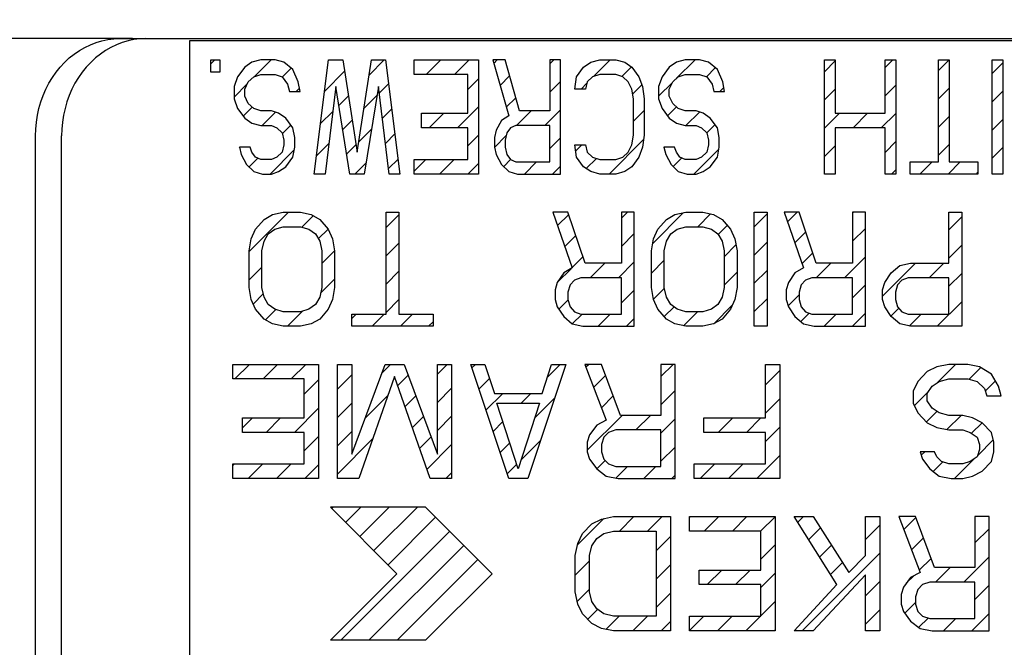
# Model space of a CAD drawing. Header units: millimetres. Extents: x 0 to 2754, y -804 to 1485.
# Tile 18 of 27: x 246 to 376, y 1127 to 1209. Entities that reach past the tile are written whole.
import ezdxf
from ezdxf.enums import TextEntityAlignment as Align

# ---------------------------------------------------------------- set-up
doc = ezdxf.new("R2010")
doc.units = ezdxf.units.MM
doc.header["$LTSCALE"] = 115.5
doc.layers.get('0').update_dxf_attribs({"linetype": 'CONTINUOUS'})
doc.styles.get("Standard").update_dxf_attribs({"font": 'txt', "width": 0.9})
doc.styles.add('TEXTSTYLE_6', font='gdt', dxfattribs={"width": 0.9})
doc.dimstyles.new('DIMSTYLE_1', dxfattribs={"dimtxt": 7.5, "dimasz": 12.5, "dimexe": 1.5, "dimexo": 1.5, "dimgap": 0.375, "dimtad": 1, "dimlfac": 0.4, "dimzin": 0, "dimdsep": 46, "dimtxsty": 'Standard', "dimblk": '_FILLED', "dimblk1": '_FILLED', "dimblk2": '_FILLED', "dimcen": 0.09, "dimazin": 0, "dimtol": 1, "dimtp": 0.524, "dimtm": 0.524, "dimtfac": 1, "dimtdec": 3, "dimtofl": 0, "dimtmove": 0, "dimatfit": 3, "dimldrblk": '_FILLED', "dimfxl": 0, "dimtolj": 1, "dimtzin": 0, "dimarcsym": 0})
doc.dimstyles.get("Standard").update_dxf_attribs({"dimtxt": 7.5, "dimasz": 12.5, "dimexe": 1.5, "dimexo": 1.5, "dimtad": 1, "dimzin": 0, "dimdsep": 46, "dimtxsty": 'Standard', "dimblk": '_FILLED', "dimblk1": '_FILLED', "dimblk2": '_FILLED', "dimcen": 0.09, "dimazin": 0, "dimtol": 1, "dimtp": 0.2, "dimtm": 0.2, "dimtfac": 1, "dimtofl": 0, "dimtmove": 0, "dimatfit": 3, "dimldrblk": '_FILLED', "dimfxl": 0, "dimtolj": 1, "dimtzin": 0, "dimarcsym": 0})

# ---------------------------------------------------------------- blocks, each defined once
blk = doc.blocks.new('_FILLED')
at = {"color": 0, "linetype": 'ByBlock'}
blk.add_solid([(0, 0), (-1, 0.2), (-1, -0.2)], dxfattribs=at)
blk = doc.blocks.new('*D18')
at = {"color": 2, "linetype": 'Continuous'}
for p, q in [((261.11, 1206.75), (170.87, 1206.75)), ((178.37, 1206.75), (178.37, 1129.86)), ((178.37, 1052.97), (178.37, 1129.86)), ((273.61, 1052.97), (170.87, 1052.97))]:
    blk.add_line(p, q, dxfattribs=at)
at = {"color": 2, "linetype": 'Continuous', "xscale": 12.5, "yscale": 12.5, "zscale": 12.5}
for p, rotation in [((178.37, 1206.75), 90), ((178.37, 1052.97), 270)]:
    blk.add_blockref('_FILLED', p, dxfattribs=dict(at, rotation=rotation))
at = {"color": 2, "linetype": 'Continuous', "width": 0.9}
for s, p in [('0.524', (176.49, 1151.11)), ('61.51', (176.49, 1108.61))]:
    blk.add_text(s, height=7.5, rotation=90, dxfattribs=at).set_placement(p, align=Align.CENTER)
at = {"color": 2, "linetype": 'Continuous', "style": 'TEXTSTYLE_6'}
blk.add_text('`', height=7.5, rotation=90, dxfattribs=at).set_placement((176.49, 1129.86), align=Align.CENTER)
blk = doc.blocks.new('*D19')
at = {"color": 2, "linetype": 'Continuous'}
for p, q in [((255.38, 1206.75), (200.87, 1206.75)), ((208.37, 1206.75), (208.37, 1142.07)), ((208.37, 1077.4), (208.37, 1142.07)), ((255.38, 1077.4), (200.87, 1077.4))]:
    blk.add_line(p, q, dxfattribs=at)
at = {"color": 2, "linetype": 'Continuous', "xscale": 12.5, "yscale": 12.5, "zscale": 12.5}
for p, rotation in [((208.37, 1206.75), 90), ((208.37, 1077.4), 270)]:
    blk.add_blockref('_FILLED', p, dxfattribs=dict(at, rotation=rotation))
at = {"color": 2, "linetype": 'Continuous', "width": 0.9}
for s, p in [('0.524', (206.49, 1163.32)), ('51.74', (206.49, 1120.82))]:
    blk.add_text(s, height=7.5, rotation=90, dxfattribs=at).set_placement(p, align=Align.CENTER)
at = {"color": 2, "linetype": 'Continuous', "style": 'TEXTSTYLE_6'}
blk.add_text('`', height=7.5, rotation=90, dxfattribs=at).set_placement((206.49, 1142.07), align=Align.CENTER)

msp = doc.modelspace()

# ---------------------------------------------------------------- linework, layer by layer
at = {"color": 6, "linetype": 'Continuous'}
for p, q in [((259.752, 1206.228), (259.003, 1205.94)), ((259.451, 1206.747), (691.833, 1206.747)), ((260.52, 1206.454), (259.752, 1206.228)), ((262.876, 1206.747), (262.084, 1206.714)), ((248.366, 1090.197), (248.366, 1193.947)), ((251.791, 1090.197), (251.791, 1193.947))]:
    msp.add_line(p, q, dxfattribs=at)
at = {"color": 7, "linetype": 'Continuous'}
for p, q in [((268.608, 1206.447), (268.608, 1086.447)), ((490.858, 1206.447), (268.608, 1206.447)), ((271.405, 1202.351), (271.405, 1203.947)), ((271.405, 1203.947), (272.577, 1203.947)), ((272.577, 1203.947), (272.577, 1202.351)), ((276.796, 1203.628), (275.858, 1202.99)), ((277.968, 1203.947), (276.796, 1203.628)), ((279.843, 1203.947), (277.968, 1203.947)), ((281.015, 1203.628), (279.843, 1203.947)), ((282.187, 1202.67), (281.015, 1203.628)), ((284.999, 1188.947), (286.874, 1203.947)), ((286.874, 1203.947), (288.749, 1203.947)), ((288.749, 1203.947), (290.624, 1191.819)), ((290.624, 1191.819), (292.499, 1203.947)), ((292.499, 1203.947), (294.374, 1203.947)), ((294.374, 1203.947), (296.249, 1188.947)), ((298.124, 1202.032), (298.124, 1203.947)), ((298.124, 1203.947), (306.562, 1203.947)), ((306.562, 1203.947), (306.562, 1188.947)), ((308.437, 1203.947), (310.546, 1196.607)), ((310.077, 1203.947), (308.437, 1203.947)), ((311.952, 1197.245), (310.077, 1203.947)), ((315.937, 1203.947), (315.937, 1197.245)), ((317.343, 1203.947), (315.937, 1203.947)), ((317.343, 1188.947), (317.343, 1203.947)), ((320.39, 1202.99), (321.327, 1203.628)), ((321.327, 1203.628), (322.499, 1203.947)), ((322.499, 1203.947), (324.608, 1203.947)), ((324.608, 1203.947), (325.78, 1203.628)), ((325.78, 1203.628), (326.718, 1202.99)), ((332.577, 1203.628), (331.64, 1202.99)), ((333.749, 1203.947), (332.577, 1203.628)), ((335.624, 1203.947), (333.749, 1203.947)), ((336.796, 1203.628), (335.624, 1203.947)), ((337.968, 1202.67), (336.796, 1203.628)), ((352.03, 1188.947), (352.03, 1203.947)), ((352.03, 1203.947), (353.437, 1203.947)), ((353.437, 1203.947), (353.437, 1196.926)), ((359.999, 1196.926), (359.999, 1203.947)), ((359.999, 1203.947), (361.405, 1203.947)), ((361.405, 1203.947), (361.405, 1188.947)), ((367.03, 1190.543), (367.03, 1203.947)), ((367.03, 1203.947), (368.437, 1203.947)), ((368.437, 1203.947), (368.437, 1190.543)), ((374.062, 1188.947), (374.062, 1203.947)), ((374.062, 1203.947), (375.468, 1203.947)), ((375.468, 1203.947), (375.468, 1188.947)), ((272.577, 1202.351), (271.405, 1202.351)), ((275.858, 1202.99), (274.921, 1201.713)), ((277.03, 1201.713), (277.968, 1202.032)), ((277.968, 1202.032), (279.843, 1202.032)), ((279.843, 1202.032), (280.78, 1201.713)), ((282.89, 1201.075), (282.187, 1202.67)), ((305.155, 1202.032), (298.124, 1202.032)), ((305.155, 1196.926), (305.155, 1202.032)), ((319.452, 1201.713), (320.39, 1202.99)), ((322.499, 1202.032), (321.562, 1201.713)), ((324.608, 1202.032), (322.499, 1202.032)), ((325.546, 1201.713), (324.608, 1202.032)), ((326.718, 1202.99), (327.655, 1201.713)), ((331.64, 1202.99), (330.702, 1201.713)), ((332.812, 1201.713), (333.749, 1202.032)), ((333.749, 1202.032), (335.624, 1202.032)), ((335.624, 1202.032), (336.562, 1201.713)), ((338.671, 1201.075), (337.968, 1202.67)), ((274.921, 1201.713), (274.452, 1200.436)), ((275.858, 1200.117), (276.327, 1201.075)), ((276.327, 1201.075), (277.03, 1201.713)), ((280.78, 1201.713), (281.483, 1200.756)), ((281.483, 1200.756), (281.718, 1199.798)), ((283.124, 1199.798), (282.89, 1201.075)), ((319.218, 1200.117), (319.452, 1201.713)), ((320.858, 1201.075), (320.624, 1200.117)), ((321.562, 1201.713), (320.858, 1201.075)), ((326.249, 1201.075), (325.546, 1201.713)), ((326.718, 1200.117), (326.249, 1201.075)), ((327.655, 1201.713), (328.124, 1200.436)), ((330.702, 1201.713), (330.233, 1200.436)), ((331.64, 1200.117), (332.108, 1201.075)), ((332.108, 1201.075), (332.812, 1201.713)), ((336.562, 1201.713), (337.265, 1200.756)), ((337.265, 1200.756), (337.499, 1199.798)), ((338.905, 1199.798), (338.671, 1201.075)), ((274.452, 1200.436), (274.452, 1198.841)), ((275.858, 1199.16), (275.858, 1200.117)), ((281.718, 1199.798), (283.124, 1199.798)), ((287.812, 1200.436), (286.405, 1188.947)), ((289.687, 1188.947), (287.812, 1200.436)), ((293.437, 1200.436), (291.562, 1188.947)), ((294.843, 1188.947), (293.437, 1200.436)), ((320.624, 1200.117), (319.218, 1200.117)), ((326.952, 1198.841), (326.718, 1200.117)), ((328.124, 1200.436), (328.358, 1198.841)), ((330.233, 1200.436), (330.233, 1198.841)), ((331.64, 1199.16), (331.64, 1200.117)), ((337.499, 1199.798), (338.905, 1199.798)), ((274.452, 1198.841), (274.921, 1197.564)), ((276.327, 1198.202), (275.858, 1199.16)), ((277.03, 1197.564), (276.327, 1198.202)), ((326.952, 1194.053), (326.952, 1198.841)), ((328.358, 1198.841), (328.358, 1194.053)), ((330.233, 1198.841), (330.702, 1197.564)), ((332.108, 1198.202), (331.64, 1199.16)), ((332.812, 1197.564), (332.108, 1198.202)), ((274.921, 1197.564), (275.858, 1196.287)), ((277.968, 1197.245), (277.03, 1197.564)), ((279.374, 1197.245), (277.968, 1197.245)), ((280.312, 1196.926), (279.374, 1197.245)), ((281.249, 1196.287), (280.312, 1196.926)), ((299.062, 1195.011), (299.062, 1196.926)), ((299.062, 1196.926), (305.155, 1196.926)), ((315.937, 1197.245), (311.952, 1197.245)), ((330.702, 1197.564), (331.64, 1196.287)), ((333.749, 1197.245), (332.812, 1197.564)), ((335.155, 1197.245), (333.749, 1197.245)), ((336.093, 1196.926), (335.155, 1197.245)), ((337.03, 1196.287), (336.093, 1196.926)), ((353.437, 1196.926), (359.999, 1196.926)), ((275.858, 1196.287), (276.796, 1195.649)), ((276.796, 1195.649), (277.968, 1195.33)), ((282.187, 1195.011), (281.249, 1196.287)), ((309.608, 1195.968), (308.905, 1194.692)), ((310.546, 1196.607), (309.608, 1195.968)), ((331.64, 1196.287), (332.577, 1195.649)), ((332.577, 1195.649), (333.749, 1195.33)), ((337.968, 1195.011), (337.03, 1196.287)), ((277.968, 1195.33), (279.374, 1195.33)), ((279.374, 1195.33), (280.077, 1195.011)), ((280.077, 1195.011), (280.78, 1194.373)), ((280.78, 1194.373), (281.015, 1193.415)), ((282.421, 1193.734), (282.187, 1195.011)), ((305.155, 1195.011), (299.062, 1195.011)), ((305.155, 1190.862), (305.155, 1195.011)), ((308.905, 1194.692), (308.671, 1193.734)), ((310.312, 1194.373), (310.077, 1193.415)), ((310.78, 1195.011), (310.312, 1194.373)), ((311.483, 1195.33), (310.78, 1195.011)), ((315.937, 1195.33), (311.483, 1195.33)), ((315.937, 1190.543), (315.937, 1195.33)), ((333.749, 1195.33), (335.155, 1195.33)), ((335.155, 1195.33), (335.858, 1195.011)), ((335.858, 1195.011), (336.562, 1194.373)), ((336.562, 1194.373), (336.796, 1193.415)), ((338.202, 1193.734), (337.968, 1195.011)), ((353.437, 1195.011), (353.437, 1188.947)), ((359.999, 1195.011), (353.437, 1195.011)), ((359.999, 1188.947), (359.999, 1195.011)), ((281.015, 1193.415), (281.015, 1192.777)), ((282.421, 1192.458), (282.421, 1193.734)), ((308.671, 1193.734), (308.671, 1192.458)), ((310.077, 1193.415), (310.077, 1192.458)), ((326.718, 1192.777), (326.952, 1194.053)), ((328.358, 1194.053), (328.124, 1192.458)), ((336.796, 1193.415), (336.796, 1192.777)), ((338.202, 1192.458), (338.202, 1193.734)), ((275.155, 1192.458), (275.39, 1191.5)), ((276.562, 1192.458), (275.155, 1192.458)), ((276.796, 1191.819), (276.562, 1192.458)), ((277.265, 1191.181), (276.796, 1191.819)), ((280.78, 1191.819), (280.077, 1191.181)), ((281.015, 1192.777), (280.78, 1191.819)), ((282.187, 1191.181), (282.421, 1192.458)), ((308.671, 1192.458), (308.905, 1191.5)), ((310.077, 1192.458), (310.312, 1191.5)), ((319.452, 1191.181), (319.218, 1192.777)), ((319.218, 1192.777), (320.624, 1192.777)), ((320.624, 1192.777), (320.858, 1191.819)), ((320.858, 1191.819), (321.562, 1191.181)), ((325.546, 1191.181), (326.249, 1191.819)), ((326.249, 1191.819), (326.718, 1192.777)), ((328.124, 1192.458), (327.655, 1191.181)), ((330.937, 1192.458), (331.171, 1191.5)), ((332.343, 1192.458), (330.937, 1192.458)), ((332.577, 1191.819), (332.343, 1192.458)), ((333.046, 1191.181), (332.577, 1191.819)), ((336.562, 1191.819), (335.858, 1191.181)), ((336.796, 1192.777), (336.562, 1191.819)), ((337.968, 1191.181), (338.202, 1192.458)), ((275.39, 1191.5), (276.093, 1190.224)), ((277.968, 1190.862), (277.265, 1191.181)), ((279.374, 1190.862), (277.968, 1190.862)), ((280.077, 1191.181), (279.374, 1190.862)), ((281.249, 1189.904), (282.187, 1191.181)), ((298.124, 1188.947), (298.124, 1190.862)), ((298.124, 1190.862), (305.155, 1190.862)), ((308.905, 1191.5), (309.608, 1190.224)), ((310.312, 1191.5), (310.78, 1190.862)), ((310.78, 1190.862), (311.483, 1190.543)), ((311.483, 1190.543), (315.937, 1190.543)), ((320.39, 1189.904), (319.452, 1191.181)), ((321.562, 1191.181), (322.499, 1190.862)), ((322.499, 1190.862), (324.608, 1190.862)), ((324.608, 1190.862), (325.546, 1191.181)), ((327.655, 1191.181), (326.718, 1189.904)), ((331.171, 1191.5), (331.874, 1190.224)), ((333.749, 1190.862), (333.046, 1191.181)), ((335.155, 1190.862), (333.749, 1190.862)), ((335.858, 1191.181), (335.155, 1190.862)), ((337.03, 1189.904), (337.968, 1191.181)), ((363.28, 1188.947), (363.28, 1190.543)), ((363.28, 1190.543), (367.03, 1190.543)), ((368.437, 1190.543), (372.187, 1190.543)), ((372.187, 1190.543), (372.187, 1188.947)), ((276.093, 1190.224), (277.03, 1189.266)), ((277.03, 1189.266), (278.202, 1188.947)), ((279.374, 1188.947), (280.312, 1189.266)), ((280.312, 1189.266), (281.249, 1189.904)), ((309.608, 1190.224), (310.546, 1189.266)), ((310.546, 1189.266), (311.718, 1188.947)), ((321.327, 1189.266), (320.39, 1189.904)), ((322.499, 1188.947), (321.327, 1189.266)), ((325.78, 1189.266), (324.608, 1188.947)), ((326.718, 1189.904), (325.78, 1189.266)), ((331.874, 1190.224), (332.812, 1189.266)), ((332.812, 1189.266), (333.983, 1188.947)), ((335.155, 1188.947), (336.093, 1189.266)), ((336.093, 1189.266), (337.03, 1189.904)), ((278.202, 1188.947), (279.374, 1188.947)), ((286.405, 1188.947), (284.999, 1188.947)), ((291.562, 1188.947), (289.687, 1188.947)), ((296.249, 1188.947), (294.843, 1188.947)), ((306.562, 1188.947), (298.124, 1188.947)), ((311.718, 1188.947), (317.343, 1188.947)), ((324.608, 1188.947), (322.499, 1188.947)), ((333.983, 1188.947), (335.155, 1188.947)), ((353.437, 1188.947), (352.03, 1188.947)), ((361.405, 1188.947), (359.999, 1188.947)), ((372.187, 1188.947), (363.28, 1188.947)), ((375.468, 1188.947), (374.062, 1188.947)), ((279.515, 1183.628), (280.921, 1183.947)), ((280.921, 1183.947), (283.171, 1183.947)), ((283.171, 1183.947), (284.577, 1183.628)), ((294.421, 1170.543), (294.421, 1183.947)), ((294.421, 1183.947), (296.108, 1183.947)), ((296.108, 1183.947), (296.108, 1170.543)), ((316.358, 1183.947), (318.89, 1176.607)), ((318.327, 1183.947), (316.358, 1183.947)), ((320.577, 1177.245), (318.327, 1183.947)), ((325.358, 1183.947), (325.358, 1177.245)), ((327.046, 1183.947), (325.358, 1183.947)), ((327.046, 1168.947), (327.046, 1183.947)), ((332.39, 1183.628), (333.796, 1183.947)), ((333.796, 1183.947), (336.046, 1183.947)), ((336.046, 1183.947), (337.452, 1183.628)), ((342.796, 1168.947), (342.796, 1183.947)), ((342.796, 1183.947), (344.483, 1183.947)), ((344.483, 1183.947), (344.483, 1168.947)), ((346.733, 1183.947), (349.265, 1176.607)), ((348.702, 1183.947), (346.733, 1183.947)), ((350.952, 1177.245), (348.702, 1183.947)), ((355.733, 1183.947), (355.733, 1177.245)), ((357.421, 1183.947), (355.733, 1183.947)), ((357.421, 1168.947), (357.421, 1183.947)), ((368.39, 1177.245), (368.39, 1183.947)), ((368.39, 1183.947), (370.077, 1183.947)), ((370.077, 1183.947), (370.077, 1168.947)), ((277.265, 1181.713), (278.39, 1182.99)), ((278.39, 1182.99), (279.515, 1183.628)), ((284.577, 1183.628), (285.702, 1182.99)), ((285.702, 1182.99), (286.827, 1181.713)), ((330.14, 1181.713), (331.265, 1182.99)), ((331.265, 1182.99), (332.39, 1183.628)), ((337.452, 1183.628), (338.577, 1182.99)), ((338.577, 1182.99), (339.702, 1181.713)), ((276.702, 1180.436), (277.265, 1181.713)), ((278.952, 1181.075), (279.796, 1181.713)), ((279.796, 1181.713), (280.921, 1182.032)), ((280.921, 1182.032), (283.171, 1182.032)), ((283.171, 1182.032), (284.296, 1181.713)), ((284.296, 1181.713), (285.14, 1181.075)), ((286.827, 1181.713), (287.39, 1180.436)), ((329.577, 1180.436), (330.14, 1181.713)), ((331.827, 1181.075), (332.671, 1181.713)), ((332.671, 1181.713), (333.796, 1182.032)), ((333.796, 1182.032), (336.046, 1182.032)), ((336.046, 1182.032), (337.171, 1181.713)), ((337.171, 1181.713), (338.015, 1181.075)), ((339.702, 1181.713), (340.265, 1180.436)), ((276.421, 1178.841), (276.702, 1180.436)), ((278.108, 1178.841), (278.39, 1180.117)), ((278.39, 1180.117), (278.952, 1181.075)), ((285.14, 1181.075), (285.702, 1180.117)), ((285.702, 1180.117), (285.983, 1178.841)), ((287.39, 1180.436), (287.671, 1178.841)), ((329.296, 1178.841), (329.577, 1180.436)), ((330.983, 1178.841), (331.265, 1180.117)), ((331.265, 1180.117), (331.827, 1181.075)), ((338.015, 1181.075), (338.577, 1180.117)), ((338.577, 1180.117), (338.858, 1178.841)), ((340.265, 1180.436), (340.546, 1178.841)), ((276.421, 1174.053), (276.421, 1178.841)), ((278.108, 1174.053), (278.108, 1178.841)), ((285.983, 1178.841), (285.983, 1174.053)), ((287.671, 1178.841), (287.671, 1174.053)), ((329.296, 1174.053), (329.296, 1178.841)), ((330.983, 1174.053), (330.983, 1178.841)), ((338.858, 1178.841), (338.858, 1174.053)), ((340.546, 1178.841), (340.546, 1174.053)), ((318.89, 1176.607), (317.765, 1175.968)), ((325.358, 1177.245), (320.577, 1177.245)), ((349.265, 1176.607), (348.14, 1175.968)), ((355.733, 1177.245), (350.952, 1177.245)), ((360.796, 1175.968), (361.921, 1176.926)), ((361.921, 1176.926), (363.327, 1177.245)), ((363.327, 1177.245), (368.39, 1177.245)), ((317.765, 1175.968), (316.921, 1174.692)), ((319.171, 1175.011), (318.608, 1174.373)), ((320.015, 1175.33), (319.171, 1175.011)), ((325.358, 1175.33), (320.015, 1175.33)), ((325.358, 1170.543), (325.358, 1175.33)), ((348.14, 1175.968), (347.296, 1174.692)), ((349.546, 1175.011), (348.983, 1174.373)), ((350.39, 1175.33), (349.546, 1175.011)), ((355.733, 1175.33), (350.39, 1175.33)), ((355.733, 1170.543), (355.733, 1175.33)), ((359.952, 1174.692), (360.796, 1175.968)), ((362.202, 1175.011), (361.64, 1174.373)), ((363.046, 1175.33), (362.202, 1175.011)), ((368.39, 1175.33), (363.046, 1175.33)), ((368.39, 1170.543), (368.39, 1175.33)), ((276.702, 1172.458), (276.421, 1174.053)), ((278.39, 1172.777), (278.108, 1174.053)), ((285.983, 1174.053), (285.702, 1172.777)), ((287.671, 1174.053), (287.39, 1172.458)), ((316.921, 1174.692), (316.64, 1173.734)), ((316.64, 1173.734), (316.64, 1172.458)), ((318.608, 1174.373), (318.327, 1173.415)), ((329.577, 1172.458), (329.296, 1174.053)), ((331.265, 1172.777), (330.983, 1174.053)), ((338.858, 1174.053), (338.577, 1172.777)), ((340.546, 1174.053), (340.265, 1172.458)), ((347.296, 1174.692), (347.015, 1173.734)), ((347.015, 1173.734), (347.015, 1172.458)), ((348.983, 1174.373), (348.702, 1173.415)), ((359.671, 1173.734), (359.952, 1174.692)), ((359.671, 1172.458), (359.671, 1173.734)), ((361.64, 1174.373), (361.358, 1173.415)), ((277.265, 1171.181), (276.702, 1172.458)), ((278.952, 1171.819), (278.39, 1172.777)), ((285.702, 1172.777), (285.14, 1171.819)), ((287.39, 1172.458), (286.827, 1171.181)), ((316.64, 1172.458), (316.921, 1171.5)), ((318.327, 1173.415), (318.327, 1172.458)), ((318.327, 1172.458), (318.608, 1171.5)), ((330.14, 1171.181), (329.577, 1172.458)), ((331.827, 1171.819), (331.265, 1172.777)), ((338.577, 1172.777), (338.015, 1171.819)), ((340.265, 1172.458), (339.702, 1171.181)), ((347.015, 1172.458), (347.296, 1171.5)), ((348.702, 1173.415), (348.702, 1172.458)), ((348.702, 1172.458), (348.983, 1171.5)), ((359.952, 1171.5), (359.671, 1172.458)), ((361.358, 1173.415), (361.358, 1172.458)), ((361.358, 1172.458), (361.64, 1171.5)), ((278.39, 1169.904), (277.265, 1171.181)), ((279.796, 1171.181), (278.952, 1171.819)), ((280.921, 1170.862), (279.796, 1171.181)), ((284.296, 1171.181), (283.171, 1170.862)), ((285.14, 1171.819), (284.296, 1171.181)), ((286.827, 1171.181), (285.702, 1169.904)), ((316.921, 1171.5), (317.765, 1170.224)), ((318.608, 1171.5), (319.171, 1170.862)), ((331.265, 1169.904), (330.14, 1171.181)), ((332.671, 1171.181), (331.827, 1171.819)), ((333.796, 1170.862), (332.671, 1171.181)), ((337.171, 1171.181), (336.046, 1170.862)), ((338.015, 1171.819), (337.171, 1171.181)), ((339.702, 1171.181), (338.577, 1169.904)), ((347.296, 1171.5), (348.14, 1170.224)), ((348.983, 1171.5), (349.546, 1170.862)), ((360.796, 1170.224), (359.952, 1171.5)), ((361.64, 1171.5), (362.202, 1170.862)), ((279.515, 1169.266), (278.39, 1169.904)), ((283.171, 1170.862), (280.921, 1170.862)), ((285.702, 1169.904), (284.577, 1169.266)), ((289.921, 1168.947), (289.921, 1170.543)), ((289.921, 1170.543), (294.421, 1170.543)), ((296.108, 1170.543), (300.608, 1170.543)), ((300.608, 1170.543), (300.608, 1168.947)), ((317.765, 1170.224), (318.89, 1169.266)), ((319.171, 1170.862), (320.015, 1170.543)), ((320.015, 1170.543), (325.358, 1170.543)), ((332.39, 1169.266), (331.265, 1169.904)), ((336.046, 1170.862), (333.796, 1170.862)), ((338.577, 1169.904), (337.452, 1169.266)), ((348.14, 1170.224), (349.265, 1169.266)), ((349.546, 1170.862), (350.39, 1170.543)), ((350.39, 1170.543), (355.733, 1170.543)), ((361.921, 1169.266), (360.796, 1170.224)), ((362.202, 1170.862), (363.046, 1170.543)), ((363.046, 1170.543), (368.39, 1170.543)), ((280.921, 1168.947), (279.515, 1169.266)), ((283.171, 1168.947), (280.921, 1168.947)), ((284.577, 1169.266), (283.171, 1168.947)), ((300.608, 1168.947), (289.921, 1168.947)), ((318.89, 1169.266), (320.296, 1168.947)), ((320.296, 1168.947), (327.046, 1168.947)), ((333.796, 1168.947), (332.39, 1169.266)), ((336.046, 1168.947), (333.796, 1168.947)), ((337.452, 1169.266), (336.046, 1168.947)), ((344.483, 1168.947), (342.796, 1168.947)), ((349.265, 1169.266), (350.671, 1168.947)), ((350.671, 1168.947), (357.421, 1168.947)), ((363.327, 1168.947), (361.921, 1169.266)), ((370.077, 1168.947), (363.327, 1168.947)), ((274.296, 1162.032), (274.296, 1163.947)), ((274.296, 1163.947), (285.546, 1163.947)), ((285.546, 1163.947), (285.546, 1148.947)), ((288.046, 1148.947), (288.046, 1163.947)), ((288.046, 1163.947), (289.921, 1163.947)), ((289.921, 1163.947), (289.921, 1152.139)), ((289.921, 1152.139), (294.296, 1163.947)), ((294.296, 1163.947), (296.796, 1163.947)), ((296.796, 1163.947), (301.171, 1152.139)), ((301.171, 1152.139), (301.171, 1163.947)), ((301.171, 1163.947), (303.046, 1163.947)), ((303.046, 1163.947), (303.046, 1148.947)), ((310.546, 1148.947), (305.546, 1163.947)), ((305.546, 1163.947), (307.421, 1163.947)), ((307.421, 1163.947), (308.671, 1160.117)), ((318.046, 1163.947), (313.046, 1148.947)), ((314.921, 1160.117), (316.171, 1163.947)), ((316.171, 1163.947), (318.046, 1163.947)), ((320.546, 1163.947), (323.358, 1156.607)), ((322.733, 1163.947), (320.546, 1163.947)), ((325.233, 1157.245), (322.733, 1163.947)), ((330.546, 1163.947), (330.546, 1157.245)), ((332.421, 1163.947), (330.546, 1163.947)), ((332.421, 1148.947), (332.421, 1163.947)), ((344.296, 1156.926), (344.296, 1163.947)), ((344.296, 1163.947), (346.171, 1163.947)), ((346.171, 1163.947), (346.171, 1148.947)), ((366.796, 1163.628), (365.546, 1162.99)), ((368.358, 1163.947), (366.796, 1163.628)), ((370.858, 1163.947), (368.358, 1163.947)), ((372.421, 1163.628), (370.858, 1163.947)), ((373.983, 1162.67), (372.421, 1163.628)), ((283.671, 1162.032), (274.296, 1162.032)), ((283.671, 1156.926), (283.671, 1162.032)), ((295.546, 1162.351), (290.858, 1148.947)), ((300.233, 1148.947), (295.546, 1162.351)), ((365.546, 1162.99), (364.296, 1161.713)), ((367.108, 1161.713), (368.358, 1162.032)), ((368.358, 1162.032), (370.858, 1162.032)), ((370.858, 1162.032), (372.108, 1161.713)), ((374.921, 1161.075), (373.983, 1162.67)), ((364.296, 1161.713), (363.671, 1160.436)), ((365.546, 1160.117), (366.171, 1161.075)), ((366.171, 1161.075), (367.108, 1161.713)), ((372.108, 1161.713), (373.046, 1160.756)), ((373.046, 1160.756), (373.358, 1159.798)), ((375.233, 1159.798), (374.921, 1161.075)), ((308.671, 1160.117), (314.921, 1160.117)), ((363.671, 1160.436), (363.671, 1158.841)), ((365.546, 1159.16), (365.546, 1160.117)), ((373.358, 1159.798), (375.233, 1159.798)), ((311.796, 1150.224), (308.983, 1158.841)), ((308.983, 1158.841), (314.608, 1158.841)), ((314.608, 1158.841), (311.796, 1150.224)), ((363.671, 1158.841), (364.296, 1157.564)), ((366.171, 1158.202), (365.546, 1159.16)), ((367.108, 1157.564), (366.171, 1158.202)), ((275.546, 1155.011), (275.546, 1156.926)), ((275.546, 1156.926), (283.671, 1156.926)), ((330.546, 1157.245), (325.233, 1157.245)), ((336.171, 1155.011), (336.171, 1156.926)), ((336.171, 1156.926), (344.296, 1156.926)), ((364.296, 1157.564), (365.546, 1156.287)), ((368.358, 1157.245), (367.108, 1157.564)), ((370.233, 1157.245), (368.358, 1157.245)), ((371.483, 1156.926), (370.233, 1157.245)), ((372.733, 1156.287), (371.483, 1156.926)), ((322.108, 1155.968), (321.171, 1154.692)), ((323.358, 1156.607), (322.108, 1155.968)), ((365.546, 1156.287), (366.796, 1155.649)), ((366.796, 1155.649), (368.358, 1155.33)), ((373.983, 1155.011), (372.733, 1156.287)), ((283.671, 1155.011), (275.546, 1155.011)), ((283.671, 1150.862), (283.671, 1155.011)), ((321.171, 1154.692), (320.858, 1153.734)), ((323.046, 1154.373), (322.733, 1153.415)), ((323.671, 1155.011), (323.046, 1154.373)), ((324.608, 1155.33), (323.671, 1155.011)), ((330.546, 1155.33), (324.608, 1155.33)), ((330.546, 1150.543), (330.546, 1155.33)), ((344.296, 1155.011), (336.171, 1155.011)), ((344.296, 1150.862), (344.296, 1155.011)), ((368.358, 1155.33), (370.233, 1155.33)), ((370.233, 1155.33), (371.171, 1155.011)), ((371.171, 1155.011), (372.108, 1154.373)), ((372.108, 1154.373), (372.421, 1153.415)), ((374.296, 1153.734), (373.983, 1155.011)), ((320.858, 1153.734), (320.858, 1152.458)), ((322.733, 1153.415), (322.733, 1152.458)), ((372.421, 1152.777), (372.108, 1151.819)), ((372.421, 1153.415), (372.421, 1152.777)), ((374.296, 1152.458), (374.296, 1153.734)), ((320.858, 1152.458), (321.171, 1151.5)), ((321.171, 1151.5), (322.108, 1150.224)), ((322.733, 1152.458), (323.046, 1151.5)), ((323.046, 1151.5), (323.671, 1150.862)), ((364.608, 1152.458), (364.921, 1151.5)), ((366.483, 1152.458), (364.608, 1152.458)), ((364.921, 1151.5), (365.858, 1150.224)), ((366.796, 1151.819), (366.483, 1152.458)), ((367.421, 1151.181), (366.796, 1151.819)), ((372.108, 1151.819), (371.171, 1151.181)), ((373.983, 1151.181), (374.296, 1152.458)), ((274.296, 1148.947), (274.296, 1150.862)), ((274.296, 1150.862), (283.671, 1150.862)), ((322.108, 1150.224), (323.358, 1149.266)), ((323.671, 1150.862), (324.608, 1150.543)), ((324.608, 1150.543), (330.546, 1150.543)), ((334.921, 1148.947), (334.921, 1150.862)), ((334.921, 1150.862), (344.296, 1150.862)), ((365.858, 1150.224), (367.108, 1149.266)), ((368.358, 1150.862), (367.421, 1151.181)), ((370.233, 1150.862), (368.358, 1150.862)), ((371.171, 1151.181), (370.233, 1150.862)), ((372.733, 1149.904), (373.983, 1151.181)), ((285.546, 1148.947), (274.296, 1148.947)), ((290.858, 1148.947), (288.046, 1148.947)), ((303.046, 1148.947), (300.233, 1148.947)), ((313.046, 1148.947), (310.546, 1148.947)), ((323.358, 1149.266), (324.921, 1148.947)), ((324.921, 1148.947), (332.421, 1148.947)), ((346.171, 1148.947), (334.921, 1148.947)), ((367.108, 1149.266), (368.671, 1148.947)), ((368.671, 1148.947), (370.233, 1148.947)), ((370.233, 1148.947), (371.483, 1149.266)), ((371.483, 1149.266), (372.733, 1149.904)), ((287.108, 1145.197), (295.858, 1136.447)), ((299.608, 1145.197), (287.108, 1145.197)), ((308.358, 1136.447), (299.608, 1145.197)), ((322.733, 1143.628), (324.296, 1143.947)), ((324.296, 1143.947), (331.796, 1143.947)), ((331.796, 1143.947), (331.796, 1128.947)), ((334.296, 1142.032), (334.296, 1143.947)), ((334.296, 1143.947), (345.546, 1143.947)), ((345.546, 1143.947), (345.546, 1128.947)), ((353.671, 1135.011), (348.046, 1143.947)), ((348.046, 1143.947), (350.546, 1143.947)), ((350.546, 1143.947), (355.233, 1136.607)), ((357.421, 1138.841), (357.421, 1143.947)), ((357.421, 1143.947), (359.296, 1143.947)), ((359.296, 1143.947), (359.296, 1128.947)), ((361.796, 1143.947), (364.608, 1136.607)), ((363.983, 1143.947), (361.796, 1143.947)), ((366.483, 1137.245), (363.983, 1143.947)), ((371.796, 1143.947), (371.796, 1137.245)), ((373.671, 1143.947), (371.796, 1143.947)), ((373.671, 1128.947), (373.671, 1143.947)), ((320.233, 1141.713), (321.483, 1142.99)), ((321.483, 1142.99), (322.733, 1143.628)), ((319.608, 1140.436), (320.233, 1141.713)), ((322.108, 1141.075), (323.046, 1141.713)), ((323.046, 1141.713), (324.296, 1142.032)), ((324.296, 1142.032), (329.921, 1142.032)), ((329.921, 1142.032), (329.921, 1130.862)), ((343.671, 1142.032), (334.296, 1142.032)), ((343.671, 1136.926), (343.671, 1142.032)), ((319.296, 1138.841), (319.608, 1140.436)), ((321.171, 1138.841), (321.483, 1140.117)), ((321.483, 1140.117), (322.108, 1141.075)), ((319.296, 1134.053), (319.296, 1138.841)), ((321.171, 1134.053), (321.171, 1138.841)), ((355.233, 1136.607), (357.421, 1138.841)), ((371.796, 1137.245), (366.483, 1137.245)), ((287.108, 1127.697), (295.858, 1136.447)), ((308.358, 1136.447), (299.608, 1127.697)), ((335.546, 1135.011), (335.546, 1136.926)), ((335.546, 1136.926), (343.671, 1136.926)), ((357.421, 1136.287), (350.546, 1128.947)), ((357.421, 1128.947), (357.421, 1136.287)), ((363.358, 1135.968), (362.421, 1134.692)), ((364.608, 1136.607), (363.358, 1135.968)), ((343.671, 1135.011), (335.546, 1135.011)), ((343.671, 1130.862), (343.671, 1135.011)), ((348.046, 1128.947), (353.671, 1135.011)), ((362.421, 1134.692), (362.108, 1133.734)), ((364.921, 1135.011), (364.296, 1134.373)), ((365.858, 1135.33), (364.921, 1135.011)), ((371.796, 1135.33), (365.858, 1135.33)), ((371.796, 1130.543), (371.796, 1135.33)), ((319.608, 1132.458), (319.296, 1134.053)), ((321.483, 1132.777), (321.171, 1134.053)), ((362.108, 1133.734), (362.108, 1132.458)), ((364.296, 1134.373), (363.983, 1133.415)), ((363.983, 1133.415), (363.983, 1132.458)), ((320.233, 1131.181), (319.608, 1132.458)), ((322.108, 1131.819), (321.483, 1132.777)), ((362.108, 1132.458), (362.421, 1131.5)), ((363.983, 1132.458), (364.296, 1131.5)), ((321.483, 1129.904), (320.233, 1131.181)), ((323.046, 1131.181), (322.108, 1131.819)), ((324.296, 1130.862), (323.046, 1131.181)), ((329.921, 1130.862), (324.296, 1130.862)), ((334.296, 1128.947), (334.296, 1130.862)), ((334.296, 1130.862), (343.671, 1130.862)), ((362.421, 1131.5), (363.358, 1130.224)), ((364.296, 1131.5), (364.921, 1130.862)), ((364.921, 1130.862), (365.858, 1130.543)), ((322.733, 1129.266), (321.483, 1129.904)), ((363.358, 1130.224), (364.608, 1129.266)), ((365.858, 1130.543), (371.796, 1130.543)), ((324.296, 1128.947), (322.733, 1129.266)), ((331.796, 1128.947), (324.296, 1128.947)), ((345.546, 1128.947), (334.296, 1128.947)), ((350.546, 1128.947), (348.046, 1128.947)), ((359.296, 1128.947), (357.421, 1128.947)), ((364.608, 1129.266), (366.171, 1128.947)), ((366.171, 1128.947), (373.671, 1128.947)), ((299.608, 1127.697), (287.108, 1127.697))]:
    msp.add_line(p, q, dxfattribs=at)
at = {"color": 2, "linetype": 'Continuous'}
for p, q in [((271.405, 1203.439), (271.914, 1203.947)), ((277.143, 1201.751), (279.338, 1203.947)), ((292.19, 1201.95), (294.188, 1203.947)), ((299.697, 1202.032), (301.612, 1203.947)), ((303.41, 1202.032), (305.325, 1203.947)), ((308.571, 1203.481), (309.037, 1203.947)), ((315.937, 1203.422), (316.462, 1203.947)), ((321.699, 1201.76), (323.886, 1203.947)), ((332.567, 1201.491), (335.023, 1203.947)), ((352.03, 1202.393), (353.437, 1203.799)), ((359.999, 1202.937), (361.009, 1203.947)), ((367.03, 1202.544), (368.434, 1203.947)), ((374.062, 1202.15), (375.468, 1203.556)), ((280.796, 1201.692), (281.96, 1202.856)), ((286.36, 1199.831), (288.98, 1202.452)), ((325.411, 1201.759), (326.672, 1203.021)), ((336.517, 1201.728), (337.688, 1202.899)), ((274.452, 1199.061), (276.194, 1200.803)), ((293.541, 1199.588), (294.766, 1200.813)), ((305.155, 1200.065), (306.562, 1201.472)), ((309.399, 1200.597), (310.661, 1201.859)), ((315.937, 1199.71), (317.343, 1201.116)), ((320.056, 1200.117), (320.808, 1200.869)), ((326.836, 1199.473), (328.037, 1200.673)), ((330.233, 1199.157), (332.068, 1200.992)), ((359.999, 1199.225), (361.405, 1200.631)), ((282.614, 1199.798), (283.045, 1200.229)), ((338.299, 1199.798), (338.811, 1200.311)), ((352.03, 1198.68), (353.437, 1200.087)), ((367.03, 1198.831), (368.437, 1200.237)), ((374.062, 1198.438), (375.468, 1199.844)), ((288.214, 1197.973), (289.477, 1199.237)), ((291.511, 1197.558), (293.251, 1199.298)), ((310.228, 1197.713), (311.473, 1198.958)), ((275.661, 1196.557), (276.84, 1197.737)), ((278.146, 1195.33), (279.886, 1197.07)), ((285.829, 1195.589), (287.412, 1197.171)), ((293.945, 1196.28), (295.178, 1197.513)), ((300.101, 1195.011), (302.016, 1196.926)), ((303.813, 1195.011), (306.562, 1197.759)), ((311.557, 1195.33), (313.472, 1197.245)), ((315.269, 1195.33), (317.343, 1197.404)), ((326.952, 1195.876), (328.358, 1197.282)), ((331.401, 1196.613), (332.571, 1197.783)), ((333.831, 1195.33), (335.596, 1197.095)), ((352.03, 1194.968), (353.988, 1196.926)), ((355.785, 1195.011), (357.7, 1196.926)), ((359.498, 1195.011), (361.405, 1196.919)), ((288.734, 1194.782), (289.974, 1196.022)), ((367.03, 1195.119), (368.437, 1196.525)), ((374.062, 1194.726), (375.468, 1196.132)), ((280.804, 1194.276), (281.912, 1195.384)), ((290.833, 1193.167), (292.527, 1194.862)), ((294.35, 1192.973), (295.591, 1194.213)), ((336.566, 1194.353), (337.653, 1195.44)), ((285.299, 1191.346), (286.894, 1192.941)), ((305.155, 1192.641), (306.562, 1194.047)), ((308.674, 1192.447), (310.218, 1193.992)), ((315.937, 1192.285), (317.343, 1193.691)), ((323.735, 1188.947), (328.275, 1193.487)), ((359.999, 1191.8), (361.405, 1193.206)), ((275.179, 1192.363), (275.274, 1192.458)), ((279.188, 1188.947), (282.359, 1192.118)), ((289.255, 1191.59), (290.472, 1192.806)), ((319.336, 1191.972), (320.141, 1192.777)), ((330.941, 1192.44), (330.958, 1192.458)), ((334.872, 1188.947), (338.162, 1192.236)), ((352.03, 1191.256), (353.437, 1192.662)), ((367.03, 1191.407), (368.437, 1192.813)), ((374.062, 1191.013), (375.468, 1192.419)), ((276.419, 1189.891), (277.571, 1191.042)), ((290.325, 1188.947), (291.803, 1190.425)), ((294.755, 1189.665), (296.003, 1190.913)), ((298.124, 1189.322), (299.664, 1190.862)), ((301.462, 1188.947), (303.376, 1190.862)), ((305.174, 1188.947), (306.562, 1190.335)), ((309.883, 1189.944), (310.795, 1190.855)), ((312.598, 1188.947), (314.194, 1190.543)), ((320.741, 1189.665), (322.08, 1191.004)), ((332.152, 1189.939), (333.285, 1191.072)), ((364.571, 1188.947), (366.167, 1190.543)), ((368.283, 1188.947), (369.879, 1190.543)), ((316.311, 1188.947), (317.343, 1189.979)), ((360.858, 1188.947), (361.405, 1189.494)), ((371.995, 1188.947), (372.187, 1189.138)), ((353.434, 1188.947), (353.437, 1188.95)), ((276.421, 1178.756), (281.612, 1183.947)), ((325.358, 1183.146), (326.16, 1183.947)), ((329.471, 1179.833), (333.523, 1183.885)), ((347.169, 1182.683), (348.434, 1183.947)), ((355.733, 1183.822), (355.858, 1183.947)), ((283.357, 1181.979), (284.85, 1183.473)), ((294.421, 1181.906), (296.108, 1183.594)), ((316.968, 1182.18), (318.43, 1183.641)), ((335.382, 1182.032), (337.066, 1183.716)), ((342.796, 1182.021), (344.483, 1183.709)), ((368.39, 1181.629), (370.077, 1183.317)), ((285.519, 1180.429), (286.816, 1181.726)), ((338.06, 1180.998), (339.268, 1182.206)), ((348.121, 1179.922), (349.568, 1181.369)), ((355.733, 1180.11), (357.421, 1181.797)), ((317.92, 1179.419), (319.363, 1180.862)), ((325.358, 1179.433), (327.046, 1181.121)), ((342.796, 1178.309), (344.483, 1179.997)), ((285.983, 1177.181), (287.667, 1178.865)), ((294.421, 1178.194), (296.108, 1179.882)), ((338.858, 1178.084), (340.407, 1179.632)), ((368.39, 1177.917), (370.077, 1179.604)), ((318.872, 1176.659), (320.296, 1178.083)), ((324.968, 1175.33), (327.046, 1177.408)), ((329.296, 1175.946), (330.983, 1177.634)), ((349.073, 1177.162), (350.501, 1178.589)), ((354.666, 1175.33), (357.421, 1178.085)), ((276.421, 1175.043), (278.108, 1176.731)), ((294.421, 1174.482), (296.108, 1176.169)), ((316.953, 1174.74), (318.728, 1176.515)), ((321.255, 1175.33), (323.17, 1177.245)), ((338.858, 1174.372), (340.546, 1176.059)), ((342.796, 1174.597), (344.483, 1176.284)), ((350.954, 1175.33), (352.869, 1177.245)), ((359.671, 1172.91), (364.006, 1177.245)), ((365.803, 1175.33), (367.718, 1177.245)), ((285.818, 1173.304), (287.671, 1175.156)), ((368.39, 1174.204), (370.077, 1175.892)), ((325.358, 1172.009), (327.046, 1173.696)), ((329.569, 1172.506), (331.007, 1173.945)), ((355.733, 1172.685), (357.421, 1174.373)), ((276.961, 1171.871), (278.295, 1173.205)), ((294.421, 1170.77), (296.108, 1172.457)), ((317.122, 1171.196), (318.34, 1172.415)), ((342.796, 1170.885), (344.483, 1172.572)), ((347.257, 1171.633), (348.702, 1173.078)), ((366.845, 1168.947), (370.077, 1172.18)), ((278.592, 1169.79), (279.942, 1171.14)), ((281.462, 1168.947), (283.458, 1170.943)), ((330.99, 1170.216), (332.264, 1171.489)), ((337.482, 1169.283), (339.956, 1171.757)), ((360.756, 1170.283), (361.796, 1171.323)), ((289.921, 1169.982), (290.482, 1170.543)), ((292.598, 1168.947), (294.194, 1170.543)), ((296.311, 1168.947), (297.907, 1170.543)), ((318.901, 1169.264), (320.18, 1170.543)), ((322.297, 1168.947), (323.893, 1170.543)), ((326.009, 1168.947), (327.046, 1169.984)), ((333.501, 1169.014), (335.349, 1170.862)), ((348.907, 1169.571), (350.019, 1170.683)), ((351.995, 1168.947), (353.591, 1170.543)), ((355.708, 1168.947), (357.421, 1170.66)), ((363.168, 1168.983), (364.728, 1170.543)), ((300.023, 1168.947), (300.608, 1169.532)), ((274.547, 1162.032), (276.462, 1163.947)), ((278.259, 1162.032), (280.174, 1163.947)), ((281.971, 1162.032), (283.886, 1163.947)), ((293.868, 1162.792), (295.023, 1163.947)), ((301.171, 1162.67), (302.448, 1163.947)), ((305.699, 1163.487), (306.16, 1163.947)), ((315.625, 1162.276), (317.297, 1163.947)), ((320.674, 1163.612), (321.009, 1163.947)), ((330.546, 1162.347), (332.146, 1163.947)), ((344.296, 1161.248), (346.171, 1163.123)), ((366.879, 1161.557), (369.269, 1163.947)), ((371.024, 1161.99), (372.571, 1163.536)), ((283.671, 1160.02), (285.546, 1161.895)), ((288.046, 1160.682), (289.921, 1162.557)), ((295.959, 1161.171), (297.32, 1162.532)), ((306.628, 1160.702), (308.024, 1162.099)), ((321.703, 1160.928), (323.274, 1162.499)), ((301.171, 1158.958), (303.046, 1160.833)), ((373.158, 1160.411), (374.514, 1161.767)), ((291.683, 1156.895), (294.689, 1159.901)), ((296.921, 1158.42), (298.324, 1159.823)), ((307.556, 1157.918), (309.755, 1160.117)), ((312.191, 1158.841), (313.467, 1160.117)), ((313.981, 1156.919), (316.564, 1159.502)), ((322.731, 1158.244), (324.282, 1159.795)), ((330.546, 1158.635), (332.421, 1160.51)), ((344.296, 1157.535), (346.171, 1159.41)), ((363.833, 1158.51), (365.746, 1160.424)), ((282.375, 1155.011), (285.546, 1158.182)), ((288.046, 1156.97), (289.921, 1158.845)), ((275.546, 1155.607), (276.865, 1156.926)), ((278.662, 1155.011), (280.577, 1156.926)), ((297.883, 1155.67), (299.327, 1157.114)), ((301.171, 1155.246), (303.046, 1157.121)), ((320.858, 1152.659), (325.444, 1157.245)), ((327.241, 1155.33), (329.156, 1157.245)), ((330.546, 1154.922), (332.421, 1156.797)), ((336.171, 1156.835), (336.262, 1156.926)), ((338.059, 1155.011), (339.974, 1156.926)), ((341.772, 1155.011), (343.686, 1156.926)), ((365.435, 1156.401), (366.805, 1157.771)), ((368.125, 1155.378), (369.992, 1157.245)), ((308.484, 1155.134), (309.773, 1156.423)), ((344.296, 1153.823), (346.171, 1155.698)), ((371.349, 1154.89), (372.74, 1156.281)), ((283.671, 1152.595), (285.546, 1154.47)), ((288.046, 1153.258), (289.921, 1155.133)), ((288.046, 1149.545), (292.693, 1154.192)), ((298.844, 1152.919), (300.331, 1154.406)), ((299.806, 1150.169), (303.046, 1153.408)), ((309.412, 1152.35), (310.686, 1153.624)), ((312.183, 1151.408), (314.708, 1153.934)), ((330.546, 1151.21), (332.421, 1153.085)), ((372.165, 1151.994), (374.219, 1154.048)), ((343.132, 1148.947), (346.171, 1151.986)), ((364.755, 1152.008), (365.205, 1152.458)), ((369.119, 1148.947), (371.74, 1151.568)), ((274.296, 1150.645), (274.513, 1150.862)), ((276.311, 1148.947), (278.226, 1150.862)), ((280.023, 1148.947), (281.938, 1150.862)), ((283.735, 1148.947), (285.546, 1150.758)), ((310.34, 1149.565), (311.6, 1150.825)), ((322.124, 1150.212), (323.227, 1151.315)), ((324.63, 1149.006), (326.167, 1150.543)), ((328.283, 1148.947), (329.879, 1150.543)), ((335.708, 1148.947), (337.623, 1150.862)), ((339.42, 1148.947), (341.335, 1150.862)), ((366.325, 1149.866), (367.585, 1151.125)), ((302.297, 1148.947), (303.046, 1149.696)), ((331.995, 1148.947), (332.421, 1149.373)), ((287.259, 1145.046), (287.41, 1145.197)), ((289.115, 1143.19), (291.122, 1145.197)), ((290.972, 1141.334), (294.835, 1145.197)), ((292.828, 1139.478), (298.547, 1145.197)), ((294.684, 1137.622), (300.934, 1143.872)), ((325.081, 1142.032), (326.995, 1143.947)), ((328.793, 1142.032), (330.708, 1143.947)), ((334.296, 1143.823), (334.42, 1143.947)), ((336.217, 1142.032), (338.132, 1143.947)), ((339.93, 1142.032), (341.845, 1143.947)), ((343.642, 1142.032), (345.546, 1143.936)), ((348.519, 1143.196), (349.269, 1143.947)), ((362.439, 1142.268), (364.02, 1143.849)), ((319.569, 1140.232), (323.023, 1143.687)), ((349.953, 1140.918), (351.495, 1142.461)), ((357.421, 1140.962), (359.296, 1142.837)), ((288.472, 1127.697), (302.79, 1142.015)), ((329.921, 1139.448), (331.796, 1141.323)), ((363.468, 1139.584), (365.029, 1141.145)), ((371.796, 1140.488), (373.671, 1142.363)), ((292.184, 1127.697), (304.646, 1140.159)), ((343.671, 1138.349), (345.546, 1140.224)), ((351.387, 1138.64), (352.942, 1140.195)), ((349.119, 1128.947), (359.296, 1139.124)), ((370.351, 1135.33), (373.671, 1138.65)), ((295.896, 1127.697), (306.502, 1138.303)), ((319.296, 1136.248), (321.171, 1138.123)), ((329.921, 1135.736), (331.796, 1137.611)), ((352.821, 1136.362), (354.389, 1137.93)), ((364.496, 1136.9), (366.037, 1138.441)), ((366.638, 1135.33), (368.553, 1137.245)), ((336.621, 1135.011), (338.536, 1136.926)), ((340.333, 1135.011), (342.248, 1136.926)), ((343.671, 1134.636), (345.546, 1136.511)), ((362.789, 1135.193), (363.779, 1136.183)), ((357.421, 1133.537), (359.296, 1135.412)), ((371.796, 1133.063), (373.671, 1134.938)), ((319.545, 1132.784), (321.171, 1134.41)), ((329.921, 1132.023), (331.796, 1133.898)), ((343.671, 1130.924), (345.546, 1132.799)), ((362.585, 1131.277), (363.983, 1132.675)), ((320.936, 1130.463), (322.218, 1131.745)), ((323.33, 1129.144), (325.047, 1130.862)), ((326.845, 1128.947), (328.76, 1130.862)), ((334.296, 1128.974), (336.184, 1130.862)), ((337.982, 1128.947), (339.896, 1130.862)), ((341.694, 1128.947), (343.609, 1130.862)), ((357.421, 1129.825), (359.296, 1131.7)), ((371.392, 1128.947), (373.671, 1131.226)), ((330.557, 1128.947), (331.796, 1130.186)), ((364.426, 1129.406), (365.638, 1130.618)), ((367.68, 1128.947), (369.276, 1130.543)), ((345.406, 1128.947), (345.546, 1129.087))]:
    msp.add_line(p, q, dxfattribs=at)
at = {"color": 6, "linetype": 'Continuous'}
for points in [[(248.366, 1193.947), (248.395, 1194.862), (248.479, 1195.768), (248.62, 1196.668), (248.815, 1197.554), (249.065, 1198.42), (249.367, 1199.263), (249.722, 1200.082), (250.127, 1200.869), (250.577, 1201.618), (251.073, 1202.328), (251.613, 1202.998), (252.193, 1203.622), (252.808, 1204.194), (253.457, 1204.714), (254.139, 1205.181), (254.847, 1205.591), (255.578, 1205.94), (256.327, 1206.228), (257.095, 1206.454), (257.874, 1206.617), (258.659, 1206.714), (259.451, 1206.747)], [(259.003, 1205.94), (258.272, 1205.591), (257.564, 1205.181), (256.882, 1204.714), (256.233, 1204.194), (255.618, 1203.622), (255.038, 1202.998), (254.498, 1202.328), (254.002, 1201.618), (253.552, 1200.869), (253.147, 1200.082), (252.792, 1199.263), (252.49, 1198.42), (252.24, 1197.554), (252.045, 1196.668), (251.904, 1195.768), (251.82, 1194.862), (251.791, 1193.947)], [(262.084, 1206.714), (261.299, 1206.617), (260.52, 1206.454)]]:
    msp.add_lwpolyline(points, dxfattribs=at)

# ---------------------------------------------------------------- dimensions: what is measured, and where the dimension line sits
at = {"color": 2, "linetype": 'Continuous'}
for base, p1, p2, angle, picture, middle in [((178.366, 1052.972), (262.608, 1206.747), (275.108, 1052.972), 270, '*D18', (178.366, 1129.86)), ((208.366, 1206.747), (256.876, 1077.397), (256.876, 1206.747), 90, '*D19', (208.366, 1142.072))]:
    dim = msp.add_linear_dim(base=base, p1=p1, p2=p2, angle=angle, dimstyle='DIMSTYLE_1', dxfattribs=at)
    dim.commit()
    dim.dimension.update_dxf_attribs({"geometry": picture, "text_midpoint": middle, "dimtype": 160})

# ---------------------------------------------------------------- leaders
msp.add_leader([(403.28, 1206.447), (372.085, 1272.952)], dimstyle='Standard', override={"dimtad": 0}, dxfattribs=at)

doc.saveas('drawing.dxf')
